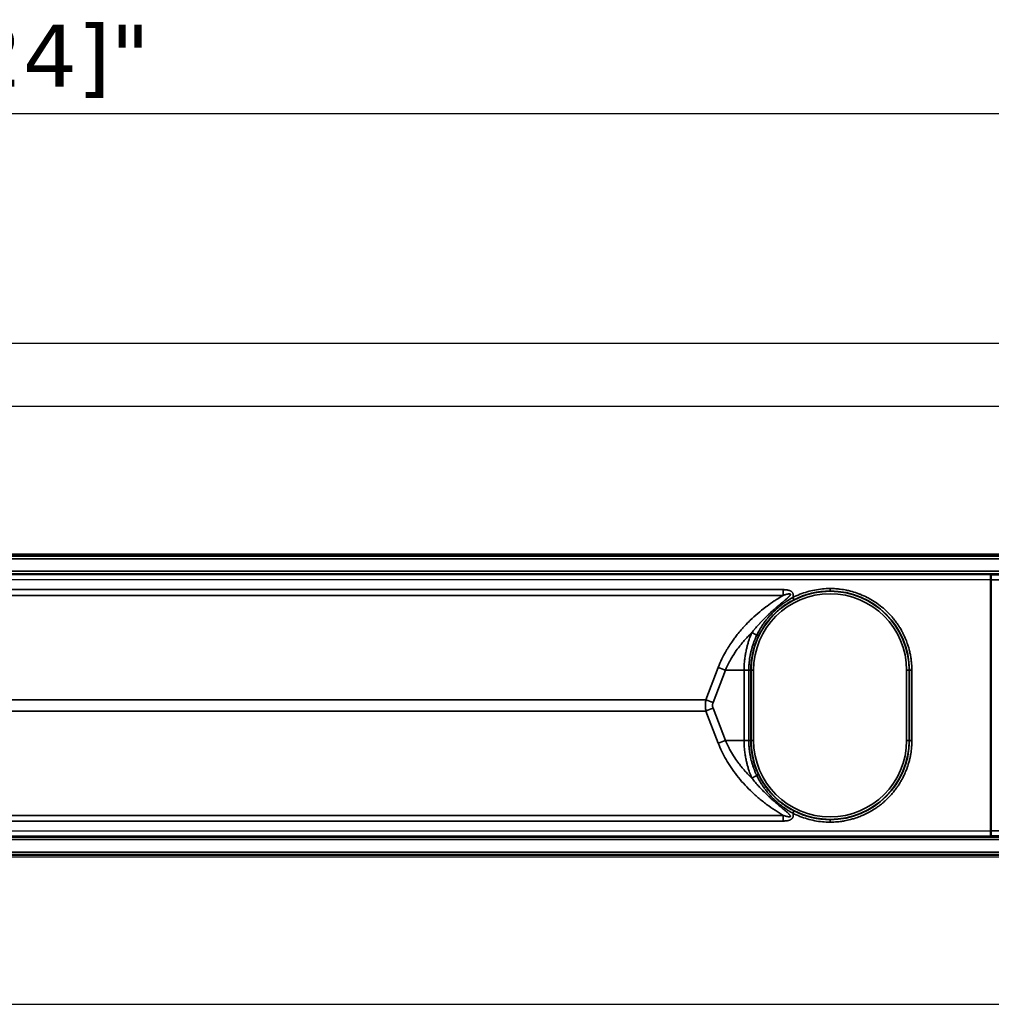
# Model space of a CAD drawing. Header units: millimetres. Extents: x 100 to 2070, y 30 to 1455.
# Tile 55 of 83: x 775 to 971, y 873 to 1071. Entities that reach past the tile are written whole.
import ezdxf

# ---------------------------------------------------------------- set-up
doc = ezdxf.new("R2010")
doc.units = ezdxf.units.MM
doc.header["$LTSCALE"] = 5
for name, color, linetype, lineweight in [('_Sichtbarkanten', 7, 'Continuous', 25), ('Bemaßung (ISO)', 7, 'Continuous', 25), ('Sichtbar schmal (ISO)', 7, 'Continuous', 35)]:
    doc.layers.add(name, color=color, linetype=linetype, lineweight=lineweight)
doc.styles.add('Notiztext (ISO)', font='verdana.ttf')
doc.dimstyles.new('wedi USA', dxfattribs={"dimscale": 5, "dimtxt": 2.5, "dimasz": 4, "dimexe": 2, "dimexo": 0.8, "dimgap": 0.3, "dimtad": 1, "dimdec": 1, "dimrnd": 1e-08, "dimtxsty": 'Notiztext (ISO)', "dimcen": 0.09, "dimclrd": 7, "dimclre": 7, "dimclrt": 256, "dimadec": 0, "dimazin": 2, "dimtfac": 0.6, "dimtmove": 0, "dimatfit": 3, "dimfxl": 1, "dimtolj": 1, "dimlwd": -1, "dimlwe": -1, "dimarcsym": 0})

# ---------------------------------------------------------------- blocks, each defined once
blk = doc.blocks.new('*D105')
at = {"layer": 'Bemaßung (ISO)', "color": 7, "transparency": 16777216}
for p, q in [((508.86, 903.68), (508.86, 781.25)), ((1607.45, 903.68), (1607.45, 781.25)), ((528.86, 791.25), (1587.45, 791.25))]:
    blk.add_line(p, q, dxfattribs=at)
for points in [[(528.86, 794.59), (528.86, 787.92), (508.86, 791.25)], [(1587.45, 794.59), (1587.45, 787.92), (1607.45, 791.25)]]:
    blk.add_solid(points, dxfattribs=at)
at = {"layer": 'Defpoints', "color": 0, "transparency": 16777216}
for p in [(508.86, 907.68), (1607.45, 907.68), (1607.45, 791.25)]:
    blk.add_point(p, dxfattribs=at)
at = {"layer": 'Bemaßung (ISO)', "transparency": 16777216, "insert": (986.01, 809.11), "char_height": 12.5, "attachment_point": 1, "style": 'Notiztext (ISO)'}
blk.add_mtext('\\A1;1098,6 [43 1/4]"', dxfattribs=at)
blk = doc.blocks.new('*D108')
at = {"layer": 'Bemaßung (ISO)', "color": 7, "transparency": 16777216}
for p, q in [((448.56, 1009.52), (448.56, 1061.76)), ((1058.16, 1022.02), (1058.16, 1061.76)), ((468.56, 1051.76), (1038.16, 1051.76))]:
    blk.add_line(p, q, dxfattribs=at)
for points in [[(468.56, 1055.1), (468.56, 1048.43), (448.56, 1051.76)], [(1038.16, 1055.1), (1038.16, 1048.43), (1058.16, 1051.76)]]:
    blk.add_solid(points, dxfattribs=at)
at = {"layer": 'Defpoints', "color": 0, "transparency": 16777216}
for p in [(1058.16, 1051.76), (1058.16, 1018.02), (448.56, 1005.52)]:
    blk.add_point(p, dxfattribs=at)
at = {"layer": 'Bemaßung (ISO)', "transparency": 16777216, "insert": (703.94, 1069.62), "char_height": 12.5, "attachment_point": 1, "style": 'Notiztext (ISO)'}
blk.add_mtext('\\A1;609,6 [24]"', dxfattribs=at)

msp = doc.modelspace()

# ---------------------------------------------------------------- linework, layer by layer
at = {"layer": '_Sichtbarkanten'}
for p, q in [((448.56, 1005.52), (1667.76, 1005.52)), ((1655.06, 992.82), (461.26, 992.82)), ((511.16, 963.17), (1605.16, 963.17)), ((511.16, 902.17), (1605.16, 902.17)), ((461.26, 872.52), (1655.06, 872.52))]:
    msp.add_line(p, q, dxfattribs=at)
at = {"layer": 'Sichtbar schmal (ISO)'}
for p, q in [((1605.63, 962.85), (510.68, 962.85)), ((510.85, 962.68), (1605.47, 962.68)), ((1605.47, 962.18), (510.85, 962.18)), ((510.86, 959.66), (1605.45, 959.66)), ((1605.45, 959.16), (510.86, 959.16)), ((511.04, 958.99), (970.66, 958.95)), ((970.66, 957.95), (970.66, 958.95)), ((987.88, 958.94), (970.83, 958.95)), ((970.65, 957.95), (511.03, 957.99)), ((970.65, 957.95), (970.8, 957.95)), ((970.65, 957.95), (970.65, 907.4)), ((987.84, 957.94), (970.8, 957.95)), ((970.8, 957.95), (970.8, 907.4)), ((928.98, 955.95), (753.17, 955.95)), ((938.41, 955.67), (938.41, 956.17)), ((928.99, 954.8), (753.17, 954.8)), ((915.91, 940.29), (913.43, 933.81)), ((917.34, 939.72), (914.87, 933.24)), ((917.34, 939.72), (921.11, 939.72)), ((921.11, 939.72), (922.05, 939.72)), ((921.11, 925.63), (921.11, 939.72)), ((922.05, 939.72), (922.05, 925.63)), ((922.45, 939.73), (922.52, 939.73)), ((922.45, 939.73), (922.45, 925.62)), ((922.52, 939.73), (922.52, 925.62)), ((923.02, 939.73), (922.52, 939.73)), ((923.02, 939.73), (923.02, 925.62)), ((953.79, 925.62), (953.79, 939.73)), ((953.79, 939.73), (954.29, 939.73)), ((954.35, 939.73), (954.29, 939.73)), ((954.29, 925.62), (954.29, 939.73)), ((954.35, 939.73), (954.85, 939.73)), ((954.35, 925.62), (954.35, 939.73)), ((954.85, 925.62), (954.85, 939.73)), ((913.43, 933.81), (768.74, 933.81)), ((913.43, 931.53), (768.74, 931.53)), ((913.43, 931.53), (915.91, 925.06)), ((914.87, 932.1), (917.34, 925.63)), ((917.34, 925.63), (921.11, 925.63)), ((921.11, 925.63), (922.05, 925.63)), ((922.45, 925.62), (922.52, 925.62)), ((923.02, 925.62), (922.52, 925.62)), ((953.79, 925.62), (954.29, 925.62)), ((954.35, 925.62), (954.29, 925.62)), ((954.35, 925.62), (954.85, 925.62)), ((753.17, 910.54), (928.99, 910.54)), ((753.17, 909.4), (928.98, 909.4)), ((938.41, 909.17), (938.41, 909.67)), ((511.03, 907.36), (970.65, 907.4)), ((970.8, 907.4), (970.65, 907.4)), ((970.66, 907.4), (970.66, 906.4)), ((970.8, 907.4), (987.84, 907.41)), ((510.86, 906.18), (1605.45, 906.18)), ((1605.45, 905.68), (510.86, 905.68)), ((970.66, 906.4), (511.04, 906.36)), ((970.83, 906.4), (987.88, 906.41)), ((510.68, 902.5), (1605.63, 902.5)), ((510.85, 903.16), (1605.47, 903.16)), ((1605.47, 902.66), (510.85, 902.66))]:
    msp.add_line(p, q, dxfattribs=at)
for centre, radius, start, end in [((938.41, 939.73), 15.89, 0, 180), ((938.41, 939.73), 15.39, 0, 180), ((938.4, 939.73), 15.95, 360, 89.9946), ((938.41, 925.62), 15.89, 180, 0), ((938.41, 925.62), 15.39, 180, 0), ((938.4, 925.62), 15.95, 270.0054, 0)]:
    msp.add_arc(centre, radius, start, end, dxfattribs=at)
for centre, major_axis, ratio, start_param, end_param in [((970.63, 958.84), (-6, 0), 0.017445, 4.677478, 4.707369), ((970.83, 957.95), (0.001, 1), 0.034899, 0.017464, 1.570797), ((929.04, 955.95), (0, 10), 0.005236, 1.570793, 1.685161), ((938.4, 939.73), (0, 15.95), 0.999985, 0, 0.472967), ((930.91, 954.37), (0.228, -0.445), 0.004664, 0.017453, 1.568413), ((925.55, 945.76), (8.78, -4.78), 0.002502, 4.378713, 4.496367), ((923.56, 946.82), (0.451, -0.215), 0.009072, 4.928238, 6.265731), ((915.88, 939.72), (4.67, -1.79), 0.108522, 1.294199, 1.606695), ((913.41, 933.24), (4.67, -1.79), 0.108522, 1.294198, 1.606695), ((913.41, 932.1), (4.67, 1.79), 0.108522, 4.67649, 4.988987), ((915.88, 925.63), (4.67, 1.79), 0.108522, 4.67649, 4.988987), ((921.95, 925.62), (0.5, -0.005), 0.011276, 0.017587, 1.371238), ((925.55, 919.58), (8.78, 4.78), 0.002502, 1.786819, 1.904468), ((923.56, 918.53), (0.451, 0.215), 0.00907, 0.017454, 1.354946), ((930.91, 910.98), (0.228, 0.445), 0.004661, 4.714775, 6.265732), ((938.4, 925.62), (0, -15.95), 0.999985, 5.810218, 6.283184), ((929.04, 909.4), (0, -10), 0.005236, 4.598022, 4.712387), ((970.83, 907.4), (0.001, -1), 0.034899, 4.712389, 6.265721), ((970.63, 906.5), (6, 0), 0.01744, 4.717412, 4.747298)]:
    msp.add_ellipse(centre, major_axis=major_axis, ratio=ratio, start_param=start_param, end_param=end_param, dxfattribs=at)
for points, knots in [([(922.66, 947.31), (922.84, 947.53), (923.02, 947.75), (923.2, 947.96), (923.2, 947.97), (923.21, 947.98), (923.21, 947.98), (923.39, 948.19), (923.56, 948.39), (923.73, 948.58), (923.74, 948.59), (923.75, 948.6), (923.76, 948.61), (923.93, 948.8), (924.09, 948.98), (924.26, 949.17), (924.27, 949.18), (924.29, 949.19), (924.3, 949.21), (924.46, 949.39), (924.63, 949.56), (924.79, 949.73), (924.81, 949.75), (924.83, 949.77), (924.85, 949.78), (925.01, 949.95), (925.17, 950.11), (925.33, 950.27), (925.35, 950.29), (925.37, 950.31), (925.39, 950.33), (925.55, 950.49), (925.7, 950.63), (925.85, 950.77), (925.87, 950.8), (925.89, 950.82), (925.92, 950.84), (926.06, 950.98), (926.19, 951.1), (926.32, 951.22), (926.35, 951.25), (926.37, 951.27), (926.4, 951.29), (926.52, 951.4), (926.64, 951.51), (926.75, 951.61), (926.77, 951.64), (926.8, 951.66), (926.82, 951.68), (926.93, 951.78), (927.03, 951.87), (927.13, 951.95), (927.16, 951.98), (927.18, 952), (927.21, 952.02), (927.3, 952.1), (927.39, 952.18), (927.48, 952.26), (927.5, 952.28), (927.53, 952.3), (927.55, 952.32), (927.64, 952.4), (927.72, 952.46), (927.79, 952.53), (927.82, 952.55), (927.85, 952.57), (927.87, 952.6), (927.94, 952.66), (928.01, 952.72), (928.08, 952.78), (928.11, 952.8), (928.13, 952.82), (928.16, 952.84), (928.22, 952.9), (928.29, 952.95), (928.35, 953), (928.37, 953.02), (928.4, 953.04), (928.42, 953.06), (928.48, 953.11), (928.53, 953.16), (928.59, 953.2), (928.61, 953.22), (928.64, 953.24), (928.66, 953.26), (928.71, 953.3), (928.76, 953.35), (928.81, 953.38), (928.83, 953.4), (928.86, 953.42), (928.88, 953.44), (928.92, 953.48), (928.97, 953.52), (929.01, 953.55), (929.03, 953.57), (929.06, 953.59), (929.08, 953.61), (929.12, 953.64), (929.16, 953.68), (929.19, 953.71), (929.22, 953.73), (929.24, 953.74), (929.26, 953.76), (929.29, 953.79), (929.33, 953.82), (929.36, 953.85), (929.38, 953.87), (929.4, 953.89), (929.42, 953.9), (929.45, 953.93), (929.48, 953.95), (929.51, 953.98), (929.53, 954), (929.55, 954.01), (929.57, 954.03), (929.6, 954.06), (929.63, 954.08), (929.65, 954.1), (929.67, 954.12), (929.69, 954.13), (929.71, 954.15), (929.74, 954.17), (929.76, 954.19), (929.78, 954.21), (929.8, 954.23), (929.82, 954.25), (929.84, 954.26), (929.86, 954.28), (929.88, 954.3), (929.9, 954.32), (929.91, 954.33), (929.93, 954.35), (929.95, 954.37), (929.97, 954.38), (929.99, 954.4), (930, 954.42), (930.02, 954.43), (930.04, 954.45), (930.05, 954.47), (930.07, 954.48), (930.08, 954.49), (930.1, 954.51), (930.11, 954.52), (930.13, 954.54), (930.14, 954.56), (930.16, 954.57), (930.17, 954.58), (930.18, 954.59), (930.19, 954.61), (930.21, 954.63), (930.22, 954.64), (930.23, 954.65), (930.24, 954.66), (930.25, 954.67), (930.26, 954.69), (930.28, 954.7), (930.29, 954.72), (930.3, 954.73), (930.3, 954.74), (930.31, 954.75), (930.32, 954.76), (930.33, 954.77), (930.34, 954.79), (930.35, 954.79), (930.35, 954.8), (930.36, 954.81), (930.37, 954.82), (930.37, 954.84), (930.38, 954.85), (930.39, 954.86), (930.39, 954.86), (930.39, 954.87), (930.4, 954.88), (930.4, 954.89), (930.41, 954.9), (930.41, 954.91), (930.41, 954.91), (930.41, 954.92), (930.42, 954.93), (930.42, 954.94), (930.42, 954.95), (930.42, 954.95), (930.42, 954.96), (930.42, 954.96), (930.42, 954.97), (930.42, 954.98), (930.42, 954.99), (930.42, 954.99), (930.42, 955), (930.42, 955), (930.42, 955.01), (930.42, 955.02), (930.41, 955.03), (930.4, 955.04), (930.4, 955.05), (930.39, 955.06), (930.38, 955.06), (930.37, 955.07), (930.36, 955.07), (930.35, 955.07), (930.35, 955.08), (930.35, 955.08), (930.33, 955.08), (930.32, 955.09), (930.3, 955.09), (930.3, 955.09), (930.29, 955.09), (930.29, 955.09), (930.27, 955.09), (930.25, 955.1), (930.23, 955.1), (930.22, 955.1), (930.22, 955.1), (930.21, 955.1), (930.19, 955.1), (930.17, 955.1), (930.14, 955.09), (930.13, 955.09), (930.13, 955.09), (930.12, 955.09), (930.09, 955.09), (930.06, 955.09), (930.03, 955.08), (930.02, 955.08), (930.02, 955.08), (930.01, 955.08), (929.98, 955.08), (929.94, 955.07), (929.9, 955.06), (929.9, 955.06), (929.89, 955.06), (929.89, 955.06), (929.84, 955.05), (929.8, 955.04), (929.76, 955.03), (929.75, 955.03), (929.75, 955.03), (929.74, 955.03), (929.69, 955.02), (929.64, 955.01), (929.59, 954.99), (929.59, 954.99), (929.58, 954.99), (929.58, 954.99), (929.52, 954.97), (929.46, 954.96), (929.4, 954.94), (929.34, 954.92), (929.27, 954.9), (929.2, 954.88), (929.13, 954.86), (929.06, 954.83), (928.99, 954.8)], [0, 0, 0, 0, 0.022222, 0.022222, 0.022222, 0.022876, 0.022876, 0.022876, 0.044444, 0.044444, 0.044444, 0.045602, 0.045602, 0.045602, 0.066667, 0.066667, 0.066667, 0.068324, 0.068324, 0.068324, 0.088889, 0.088889, 0.088889, 0.091039, 0.091039, 0.091039, 0.111111, 0.111111, 0.111111, 0.113756, 0.113756, 0.113756, 0.133333, 0.133333, 0.133333, 0.136491, 0.136491, 0.136491, 0.155556, 0.155556, 0.155556, 0.159228, 0.159228, 0.159228, 0.177778, 0.177778, 0.177778, 0.181952, 0.181952, 0.181952, 0.2, 0.2, 0.2, 0.20467, 0.20467, 0.20467, 0.222222, 0.222222, 0.222222, 0.227393, 0.227393, 0.227393, 0.244444, 0.244444, 0.244444, 0.250117, 0.250117, 0.250117, 0.266667, 0.266667, 0.266667, 0.272841, 0.272841, 0.272841, 0.288889, 0.288889, 0.288889, 0.295564, 0.295564, 0.295564, 0.311111, 0.311111, 0.311111, 0.318287, 0.318287, 0.318287, 0.333333, 0.333333, 0.333333, 0.341011, 0.341011, 0.341011, 0.355556, 0.355556, 0.355556, 0.363735, 0.363735, 0.363735, 0.377778, 0.377778, 0.377778, 0.386459, 0.386459, 0.386459, 0.4, 0.4, 0.4, 0.409182, 0.409182, 0.409182, 0.422222, 0.422222, 0.422222, 0.431905, 0.431905, 0.431905, 0.444444, 0.444444, 0.444444, 0.454626, 0.454626, 0.454626, 0.466667, 0.466667, 0.466667, 0.477349, 0.477349, 0.477349, 0.488889, 0.488889, 0.488889, 0.500075, 0.500075, 0.500075, 0.511111, 0.511111, 0.511111, 0.522801, 0.522801, 0.522801, 0.533333, 0.533333, 0.533333, 0.545524, 0.545524, 0.545524, 0.555556, 0.555556, 0.555556, 0.568247, 0.568247, 0.568247, 0.577778, 0.577778, 0.577778, 0.59097, 0.59097, 0.59097, 0.6, 0.6, 0.6, 0.613695, 0.613695, 0.613695, 0.622222, 0.622222, 0.622222, 0.636424, 0.636424, 0.636424, 0.644444, 0.644444, 0.644444, 0.659144, 0.659144, 0.659144, 0.666667, 0.666667, 0.666667, 0.681855, 0.681855, 0.681855, 0.688889, 0.688889, 0.688889, 0.704584, 0.704584, 0.704584, 0.711111, 0.711111, 0.711111, 0.733333, 0.733333, 0.733333, 0.755556, 0.755556, 0.755556, 0.772742, 0.772742, 0.772742, 0.777778, 0.777778, 0.777778, 0.795481, 0.795481, 0.795481, 0.8, 0.8, 0.8, 0.818213, 0.818213, 0.818213, 0.822222, 0.822222, 0.822222, 0.840935, 0.840935, 0.840935, 0.844444, 0.844444, 0.844444, 0.863651, 0.863651, 0.863651, 0.866667, 0.866667, 0.866667, 0.88638, 0.88638, 0.88638, 0.888889, 0.888889, 0.888889, 0.909104, 0.909104, 0.909104, 0.911111, 0.911111, 0.911111, 0.931827, 0.931827, 0.931827, 0.933333, 0.933333, 0.933333, 0.955556, 0.955556, 0.955556, 0.977778, 0.977778, 0.977778, 1, 1, 1, 1]), ([(930.92, 954.37), (930.93, 954.41), (930.95, 954.5), (930.98, 954.63), (930.99, 954.75), (930.99, 954.87), (930.98, 954.98), (930.97, 955.08), (930.94, 955.17), (930.9, 955.26), (930.85, 955.34), (930.79, 955.42), (930.71, 955.51), (930.62, 955.58), (930.5, 955.66), (930.37, 955.72), (930.23, 955.78), (930.06, 955.83), (929.88, 955.87), (929.69, 955.9), (929.47, 955.93), (929.24, 955.94), (929.07, 955.95), (928.98, 955.95)], [0.0000002, 0.0000002, 0.0000002, 0.0000002, 0.047619, 0.0952381, 0.1428571, 0.1904762, 0.2380952, 0.2857143, 0.3333333, 0.3809524, 0.4285714, 0.4761905, 0.5238095, 0.5714286, 0.6190476, 0.6666667, 0.7142857, 0.7619048, 0.8095238, 0.8571429, 0.9047619, 0.952381, 1, 1, 1, 1]), ([(938.41, 956.17), (937.89, 956.17), (936.85, 956.12), (935.31, 955.9), (933.8, 955.54), (932.32, 955.03), (931.38, 954.61), (930.92, 954.37)], [0, 0, 0, 0, 0.2, 0.4, 0.6, 0.8, 0.9999999, 0.9999999, 0.9999999, 0.9999999]), ([(954.85, 939.73), (954.85, 940.05), (954.84, 940.39), (954.82, 940.73), (954.82, 940.78), (954.82, 940.84), (954.81, 940.89), (954.79, 941.18), (954.76, 941.48), (954.72, 941.79), (954.71, 941.87), (954.7, 941.96), (954.69, 942.04), (954.65, 942.32), (954.6, 942.6), (954.55, 942.88), (954.52, 943), (954.5, 943.12), (954.47, 943.24), (954.42, 943.49), (954.36, 943.75), (954.29, 944), (954.25, 944.15), (954.21, 944.29), (954.16, 944.44), (954.09, 944.67), (954.02, 944.89), (953.94, 945.12), (953.88, 945.29), (953.82, 945.46), (953.76, 945.63), (953.68, 945.83), (953.6, 946.03), (953.51, 946.22), (953.43, 946.42), (953.35, 946.6), (953.26, 946.79), (953.18, 946.96), (953.09, 947.13), (953.01, 947.3), (952.9, 947.5), (952.79, 947.7), (952.68, 947.9), (952.6, 948.04), (952.51, 948.18), (952.43, 948.32), (952.3, 948.54), (952.16, 948.75), (952.02, 948.96), (951.94, 949.07), (951.87, 949.18), (951.79, 949.29), (951.62, 949.53), (951.44, 949.77), (951.25, 950), (951.18, 950.08), (951.12, 950.16), (951.06, 950.24), (950.83, 950.52), (950.58, 950.8), (950.3, 951.08), (950.27, 951.12), (950.23, 951.16), (950.19, 951.2), (949.87, 951.53), (949.52, 951.86), (949.13, 952.2), (949.13, 952.2), (949.12, 952.2), (949.12, 952.21), (948.73, 952.54), (948.3, 952.88), (947.82, 953.21), (947.76, 953.26), (947.7, 953.3), (947.63, 953.34), (947.21, 953.63), (946.75, 953.91), (946.26, 954.18), (946.13, 954.25), (946, 954.32), (945.86, 954.39), (945.42, 954.61), (944.95, 954.82), (944.47, 955.02), (944.27, 955.09), (944.07, 955.17), (943.86, 955.24), (943.42, 955.4), (942.97, 955.54), (942.51, 955.65), (942.25, 955.72), (941.99, 955.78), (941.73, 955.83), (941.31, 955.92), (940.89, 955.99), (940.46, 956.04), (940.16, 956.08), (939.86, 956.11), (939.56, 956.13), (939.17, 956.16), (938.79, 956.17), (938.41, 956.17)], [0, 0, 0, 0, 0.055556, 0.055556, 0.055556, 0.064113, 0.064113, 0.064113, 0.111111, 0.111111, 0.111111, 0.124248, 0.124248, 0.124248, 0.166667, 0.166667, 0.166667, 0.184368, 0.184368, 0.184368, 0.222222, 0.222222, 0.222222, 0.244025, 0.244025, 0.244025, 0.277778, 0.277778, 0.277778, 0.303377, 0.303377, 0.303377, 0.333333, 0.333333, 0.333333, 0.36238, 0.36238, 0.36238, 0.388889, 0.388889, 0.388889, 0.421156, 0.421156, 0.421156, 0.444444, 0.444444, 0.444444, 0.480668, 0.480668, 0.480668, 0.5, 0.5, 0.5, 0.541836, 0.541836, 0.541836, 0.555556, 0.555556, 0.555556, 0.604466, 0.604466, 0.604466, 0.611111, 0.611111, 0.611111, 0.666667, 0.666667, 0.666667, 0.667217, 0.667217, 0.667217, 0.722222, 0.722222, 0.722222, 0.729378, 0.729378, 0.729378, 0.777778, 0.777778, 0.777778, 0.790682, 0.790682, 0.790682, 0.833333, 0.833333, 0.833333, 0.850872, 0.850872, 0.850872, 0.888889, 0.888889, 0.888889, 0.910026, 0.910026, 0.910026, 0.944444, 0.944444, 0.944444, 0.968938, 0.968938, 0.968938, 1, 1, 1, 1]), ([(928.99, 954.8), (928.57, 954.56), (928.17, 954.32), (927.77, 954.06), (927.57, 953.94), (927.38, 953.81), (927.19, 953.69), (926.69, 953.36), (926.21, 953.02), (925.73, 952.66), (925.64, 952.6), (925.56, 952.53), (925.47, 952.47), (924.91, 952.04), (924.37, 951.61), (923.86, 951.17), (923.85, 951.16), (923.85, 951.16), (923.85, 951.16), (923.33, 950.71), (922.83, 950.26), (922.36, 949.79), (922.27, 949.71), (922.19, 949.63), (922.11, 949.55), (921.72, 949.16), (921.34, 948.77), (920.98, 948.37), (920.83, 948.2), (920.69, 948.04), (920.54, 947.87), (920.27, 947.55), (920, 947.23), (919.74, 946.9), (919.55, 946.66), (919.36, 946.41), (919.17, 946.16), (918.98, 945.9), (918.8, 945.64), (918.62, 945.38), (918.38, 945.03), (918.14, 944.67), (917.91, 944.3), (917.8, 944.12), (917.69, 943.93), (917.58, 943.75), (917.3, 943.27), (917.04, 942.79), (916.8, 942.31), (916.75, 942.21), (916.7, 942.12), (916.66, 942.02), (916.38, 941.45), (916.13, 940.87), (915.91, 940.29)], [0.0000007, 0.0000007, 0.0000007, 0.0000007, 0.0675052, 0.0675052, 0.0675052, 0.1, 0.1, 0.1, 0.1843075, 0.1843075, 0.1843075, 0.2, 0.2, 0.2, 0.3, 0.3, 0.3, 0.3007119, 0.3007119, 0.3007119, 0.4, 0.4, 0.4, 0.4172611, 0.4172611, 0.4172611, 0.5, 0.5, 0.5, 0.5341645, 0.5341645, 0.5341645, 0.6, 0.6, 0.6, 0.6499223, 0.6499223, 0.6499223, 0.7, 0.7, 0.7, 0.7670209, 0.7670209, 0.7670209, 0.8, 0.8, 0.8, 0.8835712, 0.8835712, 0.8835712, 0.9, 0.9, 0.9, 1, 1, 1, 1]), ([(930.92, 954.37), (930.84, 954.33), (930.76, 954.28), (930.67, 954.23), (930.67, 954.23), (930.66, 954.23), (930.66, 954.23), (930.58, 954.18), (930.49, 954.13), (930.4, 954.07), (930.39, 954.07), (930.38, 954.06), (930.37, 954.06), (930.28, 954.01), (930.19, 953.95), (930.1, 953.89), (930.08, 953.88), (930.06, 953.87), (930.04, 953.86), (929.96, 953.8), (929.86, 953.75), (929.77, 953.68), (929.74, 953.67), (929.71, 953.65), (929.69, 953.63), (929.6, 953.57), (929.51, 953.51), (929.41, 953.45), (929.37, 953.42), (929.34, 953.39), (929.3, 953.37), (929.21, 953.31), (929.12, 953.24), (929.03, 953.18), (928.98, 953.14), (928.93, 953.1), (928.88, 953.07), (928.79, 953), (928.71, 952.94), (928.62, 952.87), (928.55, 952.82), (928.49, 952.77), (928.43, 952.72), (928.34, 952.65), (928.26, 952.59), (928.17, 952.52), (928.1, 952.45), (928.02, 952.39), (927.94, 952.32), (927.86, 952.25), (927.78, 952.18), (927.7, 952.11), (927.61, 952.03), (927.51, 951.94), (927.41, 951.85), (927.34, 951.79), (927.27, 951.72), (927.2, 951.65), (927.09, 951.54), (926.97, 951.43), (926.85, 951.31), (926.79, 951.25), (926.73, 951.18), (926.66, 951.11), (926.53, 950.98), (926.4, 950.83), (926.26, 950.67), (926.21, 950.62), (926.15, 950.56), (926.1, 950.49), (925.95, 950.32), (925.79, 950.13), (925.63, 949.92), (925.59, 949.87), (925.55, 949.82), (925.51, 949.77), (925.33, 949.54), (925.15, 949.3), (924.97, 949.04), (924.95, 949), (924.92, 948.96), (924.9, 948.93), (924.7, 948.64), (924.5, 948.33), (924.31, 947.99), (924.3, 947.97), (924.29, 947.95), (924.27, 947.94), (924.07, 947.58), (923.86, 947.19), (923.65, 946.77)], [0, 0, 0, 0, 0.0625, 0.0625, 0.0625, 0.0651249, 0.0651249, 0.0651249, 0.125, 0.125, 0.125, 0.1311865, 0.1311865, 0.1311865, 0.1875, 0.1875, 0.1875, 0.1980186, 0.1980186, 0.1980186, 0.25, 0.25, 0.25, 0.2648036, 0.2648036, 0.2648036, 0.3125, 0.3125, 0.3125, 0.3314811, 0.3314811, 0.3314811, 0.375, 0.375, 0.375, 0.3981501, 0.3981501, 0.3981501, 0.4375, 0.4375, 0.4375, 0.4648883, 0.4648883, 0.4648883, 0.5, 0.5, 0.5, 0.5317115, 0.5317115, 0.5317115, 0.5625, 0.5625, 0.5625, 0.5986261, 0.5986261, 0.5986261, 0.625, 0.625, 0.625, 0.665658, 0.665658, 0.665658, 0.6875, 0.6875, 0.6875, 0.7328178, 0.7328178, 0.7328178, 0.75, 0.75, 0.75, 0.8001435, 0.8001435, 0.8001435, 0.8125, 0.8125, 0.8125, 0.867416, 0.867416, 0.867416, 0.875, 0.875, 0.875, 0.9342223, 0.9342223, 0.9342223, 0.9375, 0.9375, 0.9375, 1, 1, 1, 1]), ([(931.14, 953.92), (931.06, 953.88), (930.98, 953.84), (930.9, 953.79), (930.89, 953.79), (930.89, 953.79), (930.88, 953.79), (930.8, 953.74), (930.71, 953.7), (930.62, 953.65), (930.61, 953.64), (930.6, 953.64), (930.59, 953.63), (930.51, 953.58), (930.42, 953.53), (930.32, 953.47), (930.31, 953.46), (930.29, 953.45), (930.27, 953.44), (930.18, 953.39), (930.09, 953.34), (930, 953.28), (929.97, 953.26), (929.94, 953.24), (929.92, 953.23), (929.83, 953.17), (929.74, 953.11), (929.64, 953.05), (929.61, 953.03), (929.57, 953), (929.53, 952.98), (929.45, 952.92), (929.36, 952.86), (929.27, 952.8), (929.22, 952.76), (929.17, 952.73), (929.12, 952.69), (929.03, 952.63), (928.95, 952.57), (928.86, 952.5), (928.8, 952.46), (928.74, 952.41), (928.67, 952.36), (928.59, 952.3), (928.51, 952.23), (928.42, 952.17), (928.35, 952.11), (928.27, 952.04), (928.19, 951.98), (928.12, 951.91), (928.04, 951.85), (927.96, 951.78), (927.87, 951.7), (927.77, 951.62), (927.68, 951.53), (927.61, 951.47), (927.54, 951.4), (927.47, 951.34), (927.36, 951.23), (927.24, 951.12), (927.13, 951.01), (927.07, 950.95), (927.01, 950.88), (926.94, 950.82), (926.81, 950.69), (926.68, 950.54), (926.55, 950.39), (926.5, 950.34), (926.44, 950.28), (926.39, 950.22), (926.24, 950.05), (926.09, 949.86), (925.93, 949.67), (925.89, 949.62), (925.85, 949.57), (925.82, 949.52), (925.64, 949.3), (925.47, 949.06), (925.29, 948.81), (925.27, 948.77), (925.24, 948.74), (925.22, 948.7), (925.03, 948.42), (924.84, 948.12), (924.64, 947.79), (924.63, 947.78), (924.62, 947.76), (924.61, 947.74), (924.41, 947.39), (924.21, 947.01), (924.01, 946.6)], [0, 0, 0, 0, 0.0625, 0.0625, 0.0625, 0.0651251, 0.0651251, 0.0651251, 0.125, 0.125, 0.125, 0.1311881, 0.1311881, 0.1311881, 0.1875, 0.1875, 0.1875, 0.1980191, 0.1980191, 0.1980191, 0.25, 0.25, 0.25, 0.2648042, 0.2648042, 0.2648042, 0.3125, 0.3125, 0.3125, 0.3314815, 0.3314815, 0.3314815, 0.375, 0.375, 0.375, 0.3981504, 0.3981504, 0.3981504, 0.4375, 0.4375, 0.4375, 0.4648885, 0.4648885, 0.4648885, 0.5, 0.5, 0.5, 0.5317116, 0.5317116, 0.5317116, 0.5625, 0.5625, 0.5625, 0.5986261, 0.5986261, 0.5986261, 0.625, 0.625, 0.625, 0.6656579, 0.6656579, 0.6656579, 0.6875, 0.6875, 0.6875, 0.7328176, 0.7328176, 0.7328176, 0.75, 0.75, 0.75, 0.8001432, 0.8001432, 0.8001432, 0.8125, 0.8125, 0.8125, 0.8674156, 0.8674156, 0.8674156, 0.875, 0.875, 0.875, 0.9342216, 0.9342216, 0.9342216, 0.9375, 0.9375, 0.9375, 1, 1, 1, 1]), ([(922.66, 947.31), (922.42, 947.08), (922.19, 946.85), (921.97, 946.61), (921.76, 946.4), (921.55, 946.18), (921.35, 945.95), (921.09, 945.66), (920.84, 945.37), (920.6, 945.07), (920.46, 944.9), (920.32, 944.72), (920.18, 944.54), (919.89, 944.17), (919.61, 943.78), (919.34, 943.39), (919.26, 943.26), (919.17, 943.13), (919.09, 943), (918.78, 942.54), (918.5, 942.05), (918.23, 941.57), (918.2, 941.5), (918.16, 941.44), (918.13, 941.37), (917.83, 940.82), (917.57, 940.27), (917.34, 939.72)], [0, 0, 0, 0, 0.103655, 0.103655, 0.103655, 0.2, 0.2, 0.2, 0.3263937, 0.3263937, 0.3263937, 0.4, 0.4, 0.4, 0.5516773, 0.5516773, 0.5516773, 0.6, 0.6, 0.6, 0.775877, 0.775877, 0.775877, 0.8, 0.8, 0.8, 1, 1, 1, 1]), ([(921.11, 939.72), (921.11, 940.15), (921.13, 940.56), (921.15, 940.94), (921.16, 940.99), (921.16, 941.05), (921.16, 941.11), (921.19, 941.42), (921.22, 941.71), (921.25, 941.99), (921.27, 942.16), (921.29, 942.32), (921.31, 942.48), (921.34, 942.63), (921.36, 942.77), (921.38, 942.92), (921.43, 943.2), (921.48, 943.48), (921.54, 943.74), (921.55, 943.77), (921.55, 943.8), (921.56, 943.83), (921.61, 944.06), (921.66, 944.28), (921.72, 944.49), (921.77, 944.72), (921.83, 944.93), (921.9, 945.15), (921.9, 945.17), (921.91, 945.19), (921.91, 945.21), (921.98, 945.44), (922.06, 945.68), (922.14, 945.91), (922.19, 946.09), (922.26, 946.26), (922.32, 946.43), (922.34, 946.49), (922.36, 946.55), (922.39, 946.61), (922.47, 946.85), (922.57, 947.08), (922.66, 947.31)], [0, 0, 0, 0, 0.111111, 0.111111, 0.111111, 0.128135, 0.128135, 0.128135, 0.222222, 0.222222, 0.222222, 0.279218, 0.279218, 0.279218, 0.333333, 0.333333, 0.333333, 0.444444, 0.444444, 0.444444, 0.457478, 0.457478, 0.457478, 0.555556, 0.555556, 0.555556, 0.657839, 0.657839, 0.657839, 0.666667, 0.666667, 0.666667, 0.777778, 0.777778, 0.777778, 0.859633, 0.859633, 0.859633, 0.888889, 0.888889, 0.888889, 1, 1, 1, 1]), ([(923.65, 946.77), (923.53, 946.51), (923.42, 946.25), (923.31, 945.99), (923.23, 945.81), (923.16, 945.62), (923.08, 945.43), (923.07, 945.38), (923.05, 945.34), (923.03, 945.29), (922.95, 945.07), (922.88, 944.85), (922.81, 944.63), (922.75, 944.44), (922.69, 944.24), (922.64, 944.04), (922.63, 944.02), (922.62, 944), (922.62, 943.97), (922.56, 943.74), (922.5, 943.51), (922.45, 943.28), (922.4, 943.06), (922.35, 942.84), (922.31, 942.62), (922.31, 942.59), (922.3, 942.56), (922.3, 942.53), (922.25, 942.26), (922.21, 941.98), (922.17, 941.71), (922.15, 941.53), (922.13, 941.35), (922.12, 941.17), (922.11, 941.04), (922.1, 940.91), (922.09, 940.77), (922.06, 940.42), (922.05, 940.07), (922.05, 939.72)], [0, 0, 0, 0, 0.1165956, 0.1165956, 0.1165956, 0.2, 0.2, 0.2, 0.2201537, 0.2201537, 0.2201537, 0.3157606, 0.3157606, 0.3157606, 0.4, 0.4, 0.4, 0.4097347, 0.4097347, 0.4097347, 0.5074421, 0.5074421, 0.5074421, 0.6, 0.6, 0.6, 0.611853, 0.611853, 0.611853, 0.7265516, 0.7265516, 0.7265516, 0.8, 0.8, 0.8, 0.8550316, 0.8550316, 0.8550316, 1, 1, 1, 1]), ([(924.01, 946.6), (923.81, 946.17), (923.62, 945.74), (923.46, 945.29), (923.29, 944.85), (923.15, 944.4), (923.02, 943.94), (922.9, 943.49), (922.79, 943.02), (922.71, 942.56), (922.62, 942.09), (922.56, 941.62), (922.52, 941.14), (922.48, 940.67), (922.45, 940.2), (922.45, 939.73)], [0, 0, 0, 0, 0.2, 0.2, 0.2, 0.4, 0.4, 0.4, 0.6, 0.6, 0.6, 0.8, 0.8, 0.8, 1, 1, 1, 1]), ([(922.05, 939.72), (922.1, 939.72), (922.14, 939.72), (922.18, 939.72), (922.22, 939.72), (922.26, 939.72), (922.29, 939.72), (922.31, 939.72), (922.33, 939.72), (922.34, 939.72), (922.36, 939.72), (922.37, 939.72), (922.38, 939.72), (922.4, 939.72), (922.42, 939.73), (922.43, 939.73), (922.45, 939.73), (922.45, 939.73), (922.45, 939.73)], [0, 0, 0, 0, 0.2, 0.2, 0.2, 0.4, 0.4, 0.4, 0.507817, 0.507817, 0.507817, 0.6, 0.6, 0.6, 0.8, 0.8, 0.8, 1, 1, 1, 1]), ([(913.43, 933.81), (913.4, 933.66), (913.38, 933.5), (913.36, 933.35), (913.34, 933.2), (913.33, 933.05), (913.33, 932.9), (913.32, 932.75), (913.32, 932.6), (913.33, 932.45), (913.33, 932.3), (913.34, 932.15), (913.36, 931.99), (913.38, 931.84), (913.4, 931.69), (913.43, 931.53)], [0.000001, 0.000001, 0.000001, 0.000001, 0.2, 0.2, 0.2, 0.4, 0.4, 0.4, 0.6, 0.6, 0.6, 0.8, 0.8, 0.8, 1, 1, 1, 1]), ([(914.87, 933.24), (914.84, 933.17), (914.82, 933.1), (914.8, 933.02), (914.8, 933.02), (914.8, 933.02), (914.8, 933.01), (914.78, 932.94), (914.77, 932.88), (914.77, 932.81), (914.76, 932.8), (914.76, 932.79), (914.76, 932.79), (914.76, 932.72), (914.76, 932.65), (914.76, 932.59), (914.76, 932.58), (914.76, 932.57), (914.76, 932.56), (914.77, 932.49), (914.78, 932.42), (914.79, 932.35), (914.8, 932.34), (914.8, 932.34), (914.8, 932.33), (914.81, 932.26), (914.84, 932.18), (914.87, 932.1)], [0.0000019, 0.0000019, 0.0000019, 0.0000019, 0.1891043, 0.1891043, 0.1891043, 0.2, 0.2, 0.2, 0.3771024, 0.3771024, 0.3771024, 0.4, 0.4, 0.4, 0.5779916, 0.5779916, 0.5779916, 0.6, 0.6, 0.6, 0.7886048, 0.7886048, 0.7886048, 0.8, 0.8, 0.8, 1, 1, 1, 1]), ([(917.34, 925.63), (917.56, 925.1), (917.81, 924.58), (918.08, 924.05), (918.12, 923.98), (918.16, 923.92), (918.19, 923.85), (918.44, 923.39), (918.7, 922.94), (918.99, 922.49), (919.08, 922.36), (919.17, 922.22), (919.26, 922.09), (919.51, 921.71), (919.78, 921.33), (920.06, 920.96), (920.21, 920.76), (920.37, 920.56), (920.53, 920.36), (920.77, 920.05), (921.03, 919.76), (921.29, 919.46), (921.52, 919.2), (921.76, 918.95), (922, 918.7), (922.21, 918.48), (922.44, 918.25), (922.66, 918.04)], [0, 0, 0, 0, 0.2, 0.2, 0.2, 0.2264423, 0.2264423, 0.2264423, 0.4, 0.4, 0.4, 0.4527498, 0.4527498, 0.4527498, 0.6, 0.6, 0.6, 0.6791475, 0.6791475, 0.6791475, 0.8, 0.8, 0.8, 0.9057678, 0.9057678, 0.9057678, 1, 1, 1, 1]), ([(922.66, 918.04), (922.57, 918.27), (922.47, 918.5), (922.39, 918.73), (922.36, 918.79), (922.34, 918.85), (922.32, 918.92), (922.26, 919.09), (922.2, 919.26), (922.14, 919.43), (922.06, 919.67), (921.98, 919.9), (921.91, 920.14), (921.91, 920.16), (921.9, 920.18), (921.9, 920.19), (921.83, 920.41), (921.77, 920.63), (921.72, 920.85), (921.66, 921.07), (921.61, 921.29), (921.56, 921.52), (921.55, 921.55), (921.55, 921.58), (921.54, 921.61), (921.48, 921.87), (921.43, 922.14), (921.38, 922.43), (921.36, 922.57), (921.34, 922.72), (921.31, 922.87), (921.29, 923.02), (921.27, 923.19), (921.25, 923.35), (921.22, 923.63), (921.19, 923.92), (921.16, 924.24), (921.16, 924.29), (921.16, 924.35), (921.15, 924.41), (921.13, 924.79), (921.11, 925.19), (921.11, 925.63)], [0, 0, 0, 0, 0.111111, 0.111111, 0.111111, 0.140415, 0.140415, 0.140415, 0.222222, 0.222222, 0.222222, 0.333333, 0.333333, 0.333333, 0.342288, 0.342288, 0.342288, 0.444444, 0.444444, 0.444444, 0.542666, 0.542666, 0.542666, 0.555556, 0.555556, 0.555556, 0.666667, 0.666667, 0.666667, 0.720876, 0.720876, 0.720876, 0.777778, 0.777778, 0.777778, 0.871903, 0.871903, 0.871903, 0.888889, 0.888889, 0.888889, 1, 1, 1, 1]), ([(922.05, 925.63), (922.05, 925.26), (922.07, 924.89), (922.09, 924.51), (922.1, 924.4), (922.11, 924.29), (922.12, 924.17), (922.14, 923.95), (922.16, 923.73), (922.19, 923.52), (922.22, 923.25), (922.27, 922.99), (922.31, 922.73), (922.32, 922.69), (922.33, 922.66), (922.33, 922.63), (922.38, 922.36), (922.44, 922.1), (922.5, 921.84), (922.54, 921.66), (922.59, 921.48), (922.64, 921.3), (922.65, 921.24), (922.67, 921.19), (922.69, 921.13), (922.75, 920.91), (922.82, 920.69), (922.89, 920.47), (922.95, 920.28), (923.02, 920.1), (923.08, 919.92), (923.1, 919.89), (923.11, 919.86), (923.12, 919.83), (923.2, 919.63), (923.28, 919.42), (923.37, 919.21), (923.46, 919), (923.55, 918.79), (923.65, 918.58)], [0, 0, 0, 0, 0.153084, 0.153084, 0.153084, 0.2, 0.2, 0.2, 0.2906989, 0.2906989, 0.2906989, 0.4, 0.4, 0.4, 0.414102, 0.414102, 0.414102, 0.5247682, 0.5247682, 0.5247682, 0.6, 0.6, 0.6, 0.6253567, 0.6253567, 0.6253567, 0.7198935, 0.7198935, 0.7198935, 0.8, 0.8, 0.8, 0.8122449, 0.8122449, 0.8122449, 0.9042517, 0.9042517, 0.9042517, 1, 1, 1, 1]), ([(922.45, 925.62), (922.45, 925.15), (922.48, 924.67), (922.52, 924.2), (922.56, 923.73), (922.62, 923.26), (922.71, 922.79), (922.79, 922.32), (922.9, 921.86), (923.02, 921.4), (923.15, 920.95), (923.29, 920.49), (923.46, 920.05), (923.62, 919.61), (923.81, 919.17), (924.01, 918.74)], [0, 0, 0, 0, 0.2, 0.2, 0.2, 0.4, 0.4, 0.4, 0.6, 0.6, 0.6, 0.8, 0.8, 0.8, 1, 1, 1, 1]), ([(938.41, 909.17), (938.66, 909.17), (938.91, 909.18), (939.16, 909.19), (939.6, 909.21), (940.03, 909.25), (940.47, 909.3), (940.74, 909.34), (941.01, 909.38), (941.28, 909.43), (941.7, 909.5), (942.11, 909.59), (942.52, 909.69), (942.79, 909.77), (943.07, 909.84), (943.34, 909.93), (943.73, 910.05), (944.11, 910.19), (944.48, 910.33), (944.74, 910.44), (944.99, 910.54), (945.23, 910.66), (945.59, 910.82), (945.94, 910.99), (946.27, 911.17), (946.49, 911.29), (946.7, 911.41), (946.9, 911.54), (947.23, 911.73), (947.53, 911.93), (947.83, 912.14), (948, 912.25), (948.16, 912.37), (948.32, 912.49), (948.6, 912.71), (948.88, 912.93), (949.13, 913.15), (949.25, 913.25), (949.37, 913.36), (949.48, 913.46), (949.73, 913.69), (949.97, 913.92), (950.19, 914.14), (950.28, 914.23), (950.36, 914.32), (950.44, 914.41), (950.66, 914.64), (950.86, 914.87), (951.05, 915.1), (951.12, 915.19), (951.19, 915.27), (951.26, 915.36), (951.44, 915.59), (951.62, 915.82), (951.78, 916.05), (951.85, 916.14), (951.91, 916.23), (951.98, 916.33), (952.13, 916.55), (952.28, 916.78), (952.43, 917.02), (952.49, 917.13), (952.56, 917.24), (952.62, 917.35), (952.76, 917.58), (952.88, 917.81), (953.01, 918.05), (953.07, 918.17), (953.13, 918.3), (953.2, 918.43), (953.31, 918.66), (953.41, 918.89), (953.51, 919.12), (953.57, 919.26), (953.63, 919.4), (953.69, 919.54), (953.78, 919.77), (953.86, 920), (953.94, 920.23), (954, 920.38), (954.05, 920.53), (954.09, 920.68), (954.16, 920.9), (954.23, 921.13), (954.29, 921.35), (954.33, 921.5), (954.37, 921.66), (954.41, 921.81), (954.46, 922.03), (954.51, 922.25), (954.55, 922.47), (954.58, 922.63), (954.61, 922.79), (954.64, 922.95), (954.67, 923.16), (954.7, 923.36), (954.72, 923.56), (954.75, 923.78), (954.77, 923.99), (954.79, 924.2), (954.8, 924.34), (954.81, 924.48), (954.82, 924.62), (954.84, 924.96), (954.85, 925.29), (954.85, 925.62)], [0, 0, 0, 0, 0.020266, 0.020266, 0.020266, 0.055556, 0.055556, 0.055556, 0.077574, 0.077574, 0.077574, 0.111111, 0.111111, 0.111111, 0.133998, 0.133998, 0.133998, 0.166667, 0.166667, 0.166667, 0.189326, 0.189326, 0.189326, 0.222222, 0.222222, 0.222222, 0.24374, 0.24374, 0.24374, 0.277778, 0.277778, 0.277778, 0.297321, 0.297321, 0.297321, 0.333333, 0.333333, 0.333333, 0.350404, 0.350404, 0.350404, 0.388889, 0.388889, 0.388889, 0.404131, 0.404131, 0.404131, 0.444444, 0.444444, 0.444444, 0.459368, 0.459368, 0.459368, 0.5, 0.5, 0.5, 0.516169, 0.516169, 0.516169, 0.555556, 0.555556, 0.555556, 0.573759, 0.573759, 0.573759, 0.611111, 0.611111, 0.611111, 0.631024, 0.631024, 0.631024, 0.666667, 0.666667, 0.666667, 0.687908, 0.687908, 0.687908, 0.722222, 0.722222, 0.722222, 0.744586, 0.744586, 0.744586, 0.777778, 0.777778, 0.777778, 0.80058, 0.80058, 0.80058, 0.833333, 0.833333, 0.833333, 0.857915, 0.857915, 0.857915, 0.888889, 0.888889, 0.888889, 0.92198, 0.92198, 0.92198, 0.944444, 0.944444, 0.944444, 1, 1, 1, 1]), ([(915.91, 925.06), (916.12, 924.5), (916.59, 923.4), (917.45, 921.77), (918.47, 920.14), (919.64, 918.54), (920.94, 916.99), (922.37, 915.51), (923.94, 914.08), (925.63, 912.73), (927.35, 911.53), (928.45, 910.85), (928.99, 910.54)], [0, 0, 0, 0, 0.1, 0.2, 0.3, 0.4, 0.5, 0.6, 0.7, 0.8, 0.9, 0.9999995, 0.9999995, 0.9999995, 0.9999995]), ([(923.65, 918.58), (923.78, 918.31), (923.91, 918.06), (924.04, 917.82), (924.12, 917.68), (924.2, 917.54), (924.27, 917.41), (924.37, 917.25), (924.46, 917.1), (924.55, 916.95), (924.67, 916.76), (924.78, 916.59), (924.9, 916.42), (924.95, 916.34), (925, 916.26), (925.06, 916.19), (925.21, 915.97), (925.36, 915.77), (925.51, 915.57), (925.52, 915.56), (925.53, 915.54), (925.55, 915.53), (925.7, 915.32), (925.86, 915.13), (926.01, 914.95), (926.04, 914.92), (926.07, 914.88), (926.1, 914.85), (926.22, 914.71), (926.34, 914.58), (926.46, 914.45), (926.53, 914.37), (926.6, 914.3), (926.66, 914.23), (926.74, 914.15), (926.81, 914.08), (926.88, 914), (926.99, 913.9), (927.1, 913.79), (927.2, 913.7), (927.23, 913.67), (927.26, 913.64), (927.29, 913.61), (927.42, 913.49), (927.55, 913.37), (927.67, 913.26), (927.68, 913.25), (927.69, 913.24), (927.7, 913.23), (927.81, 913.13), (927.92, 913.04), (928.03, 912.95), (928.08, 912.91), (928.13, 912.87), (928.17, 912.83), (928.24, 912.78), (928.3, 912.72), (928.37, 912.67), (928.45, 912.61), (928.53, 912.54), (928.62, 912.48), (928.64, 912.46), (928.66, 912.44), (928.68, 912.43), (928.78, 912.35), (928.88, 912.28), (928.97, 912.21), (928.99, 912.2), (929.01, 912.18), (929.03, 912.17), (929.1, 912.12), (929.17, 912.07), (929.24, 912.02), (929.3, 911.98), (929.36, 911.94), (929.41, 911.9), (929.44, 911.88), (929.47, 911.86), (929.5, 911.84), (929.58, 911.79), (929.66, 911.73), (929.74, 911.68), (929.75, 911.68), (929.76, 911.67), (929.77, 911.66), (929.83, 911.62), (929.9, 911.58), (929.96, 911.54), (930.01, 911.51), (930.05, 911.48), (930.1, 911.45), (930.12, 911.44), (930.15, 911.42), (930.18, 911.41), (930.25, 911.36), (930.32, 911.32), (930.38, 911.28), (930.39, 911.28), (930.39, 911.27), (930.4, 911.27), (930.46, 911.23), (930.53, 911.19), (930.59, 911.16), (930.62, 911.14), (930.64, 911.13), (930.67, 911.11), (930.72, 911.09), (930.76, 911.06), (930.8, 911.04), (930.84, 911.02), (930.88, 911), (930.92, 910.98)], [0.0000005, 0.0000005, 0.0000005, 0.0000005, 0.0393349, 0.0393349, 0.0393349, 0.0625, 0.0625, 0.0625, 0.0903002, 0.0903002, 0.0903002, 0.125, 0.125, 0.125, 0.1410314, 0.1410314, 0.1410314, 0.1875, 0.1875, 0.1875, 0.1912071, 0.1912071, 0.1912071, 0.2407395, 0.2407395, 0.2407395, 0.25, 0.25, 0.25, 0.2895977, 0.2895977, 0.2895977, 0.3125, 0.3125, 0.3125, 0.3378908, 0.3378908, 0.3378908, 0.375, 0.375, 0.375, 0.3858289, 0.3858289, 0.3858289, 0.4334652, 0.4334652, 0.4334652, 0.4375, 0.4375, 0.4375, 0.4805558, 0.4805558, 0.4805558, 0.5, 0.5, 0.5, 0.5267939, 0.5267939, 0.5267939, 0.5625, 0.5625, 0.5625, 0.5720204, 0.5720204, 0.5720204, 0.6162297, 0.6162297, 0.6162297, 0.625, 0.625, 0.625, 0.6595294, 0.6595294, 0.6595294, 0.6875, 0.6875, 0.6875, 0.7021009, 0.7021009, 0.7021009, 0.7441592, 0.7441592, 0.7441592, 0.75, 0.75, 0.75, 0.7860212, 0.7860212, 0.7860212, 0.8125, 0.8125, 0.8125, 0.8282288, 0.8282288, 0.8282288, 0.8717021, 0.8717021, 0.8717021, 0.875, 0.875, 0.875, 0.9180465, 0.9180465, 0.9180465, 0.9375, 0.9375, 0.9375, 0.9700171, 0.9700171, 0.9700171, 1, 1, 1, 1]), ([(924.01, 918.74), (924.19, 918.37), (924.38, 918.02), (924.56, 917.69), (924.58, 917.66), (924.6, 917.63), (924.61, 917.61), (924.78, 917.31), (924.95, 917.04), (925.12, 916.79), (925.15, 916.74), (925.19, 916.69), (925.22, 916.64), (925.37, 916.42), (925.52, 916.21), (925.67, 916.01), (925.72, 915.95), (925.77, 915.89), (925.82, 915.82), (925.95, 915.65), (926.08, 915.49), (926.21, 915.34), (926.27, 915.27), (926.33, 915.19), (926.39, 915.12), (926.51, 914.99), (926.62, 914.87), (926.73, 914.75), (926.8, 914.68), (926.87, 914.6), (926.94, 914.53), (927.04, 914.43), (927.13, 914.33), (927.22, 914.24), (927.31, 914.16), (927.39, 914.08), (927.47, 914.01), (927.54, 913.94), (927.62, 913.87), (927.69, 913.8), (927.79, 913.72), (927.87, 913.64), (927.96, 913.56), (928.02, 913.51), (928.08, 913.46), (928.14, 913.41), (928.24, 913.33), (928.33, 913.25), (928.43, 913.18), (928.47, 913.14), (928.52, 913.1), (928.56, 913.07), (928.66, 912.99), (928.76, 912.91), (928.86, 912.84), (928.89, 912.82), (928.93, 912.79), (928.96, 912.77), (929.06, 912.69), (929.17, 912.62), (929.27, 912.55), (929.29, 912.53), (929.31, 912.52), (929.33, 912.5), (929.44, 912.43), (929.54, 912.36), (929.64, 912.29), (929.66, 912.28), (929.67, 912.28), (929.68, 912.27), (929.79, 912.2), (929.9, 912.13), (930, 912.07), (930, 912.07), (930, 912.06), (930.01, 912.06), (930.11, 912), (930.21, 911.94), (930.31, 911.88), (930.31, 911.88), (930.32, 911.87), (930.32, 911.87), (930.42, 911.82), (930.51, 911.76), (930.6, 911.71), (930.6, 911.71), (930.61, 911.7), (930.62, 911.7), (930.71, 911.65), (930.8, 911.6), (930.88, 911.56), (930.88, 911.56), (930.89, 911.55), (930.9, 911.55), (930.98, 911.5), (931.06, 911.46), (931.14, 911.42)], [0, 0, 0, 0, 0.0573866, 0.0573866, 0.0573866, 0.0625, 0.0625, 0.0625, 0.1147185, 0.1147185, 0.1147185, 0.125, 0.125, 0.125, 0.1722045, 0.1722045, 0.1722045, 0.1875, 0.1875, 0.1875, 0.2298159, 0.2298159, 0.2298159, 0.25, 0.25, 0.25, 0.2875427, 0.2875427, 0.2875427, 0.3125, 0.3125, 0.3125, 0.3453667, 0.3453667, 0.3453667, 0.375, 0.375, 0.375, 0.403285, 0.403285, 0.403285, 0.4375, 0.4375, 0.4375, 0.4612761, 0.4612761, 0.4612761, 0.5, 0.5, 0.5, 0.5193272, 0.5193272, 0.5193272, 0.5625, 0.5625, 0.5625, 0.577452, 0.577452, 0.577452, 0.625, 0.625, 0.625, 0.6355984, 0.6355984, 0.6355984, 0.6875, 0.6875, 0.6875, 0.6936874, 0.6936874, 0.6936874, 0.75, 0.75, 0.75, 0.7517865, 0.7517865, 0.7517865, 0.8092944, 0.8092944, 0.8092944, 0.8125, 0.8125, 0.8125, 0.8693256, 0.8693256, 0.8693256, 0.875, 0.875, 0.875, 0.9336598, 0.9336598, 0.9336598, 0.9375, 0.9375, 0.9375, 1, 1, 1, 1])]:
    msp.add_open_spline(points, degree=3, knots=knots, dxfattribs=at)
for points in [[(928.99, 910.54), (929.05, 910.52), (929.17, 910.48), (929.34, 910.42), (929.5, 910.38), (929.64, 910.34), (929.77, 910.31), (929.89, 910.28), (930, 910.26), (930.1, 910.25), (930.18, 910.25), (930.25, 910.25), (930.31, 910.26), (930.36, 910.27), (930.39, 910.29), (930.41, 910.32), (930.43, 910.35), (930.42, 910.4), (930.41, 910.45), (930.37, 910.52), (930.31, 910.61), (930.23, 910.7), (930.13, 910.8), (930.02, 910.91), (929.89, 911.03), (929.75, 911.16), (929.59, 911.3), (929.42, 911.45), (929.22, 911.62), (929, 911.8), (928.76, 912), (928.5, 912.22), (928.2, 912.47), (927.88, 912.74), (927.53, 913.04), (927.14, 913.38), (926.73, 913.75), (926.28, 914.16), (925.8, 914.61), (925.27, 915.13), (924.69, 915.72), (924.07, 916.38), (923.4, 917.14), (922.91, 917.73), (922.66, 918.04)], [(928.98, 909.4), (929.06, 909.4), (929.2, 909.4), (929.39, 909.41), (929.57, 909.43), (929.74, 909.45), (929.9, 909.48), (930.05, 909.51), (930.19, 909.55), (930.31, 909.6), (930.43, 909.65), (930.53, 909.71), (930.63, 909.77), (930.71, 909.84), (930.78, 909.91), (930.84, 909.98), (930.89, 910.06), (930.93, 910.15), (930.96, 910.26), (930.99, 910.38), (930.99, 910.51), (930.99, 910.66), (930.96, 910.81), (930.93, 910.92), (930.92, 910.98)], [(930.92, 910.98), (931.38, 910.74), (932.32, 910.31), (933.8, 909.81), (935.31, 909.44), (936.85, 909.22), (937.89, 909.17), (938.41, 909.17)]]:
    msp.add_open_spline(points, degree=3, dxfattribs=at)

# ---------------------------------------------------------------- dimensions: what is measured, and where the dimension line sits
at = {"layer": 'Bemaßung (ISO)', "color": 7}
for base, p1, p2, picture, middle in [((1058.16, 1051.76), (448.56, 1005.52), (1058.16, 1018.02), '*D108', (753.36, 1051.76)), ((1607.45, 791.25), (508.86, 907.68), (1607.45, 907.68), '*D105', (1058.16, 791.25))]:
    dim = msp.add_linear_dim(base=base, p1=p1, p2=p2, angle=180, text='<>"', dimstyle='wedi USA', override={"dimgap": 0.3, "dimdec": 1, "dimtol": 0, "dimlim": 0, "dimtp": 0, "dimtm": 0, "dimtdec": 2, "dimtofl": 0, "dimatfit": 1}, dxfattribs=at)
    dim.commit()
    dim.dimension.update_dxf_attribs({"geometry": picture, "text_midpoint": middle, "dimtype": 160})

doc.saveas('drawing.dxf')
